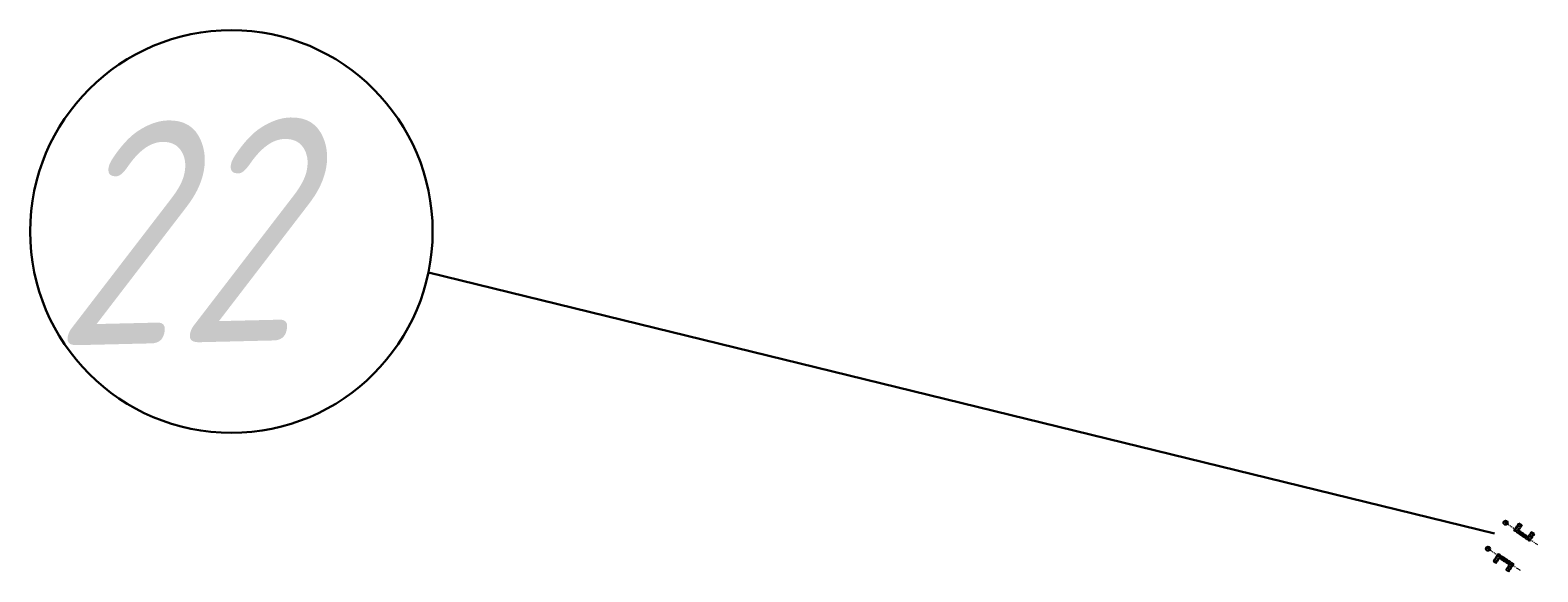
# Model space of a CAD drawing. Header units: metres. Extents: x 1285860 to 1560489, y -721344 to 834863.
# Tile 39 of 256: x 1314590 to 1316624, y 773936 to 774666. Entities that reach past the tile are written whole.
import ezdxf

# ---------------------------------------------------------------- set-up
doc = ezdxf.new("R2010")
doc.units = ezdxf.units.M
doc.header["$LTSCALE"] = 0.2
doc.linetypes.add('DASHDOT2', pattern=[12.7, 6.35, -3.175, 0, -3.175])
doc.linetypes.add('HIDDEN2', pattern=[4.7625, 3.175, -1.5875])
for name, color, linetype in [('!OIS-G-opori-text', 130, 'Continuous'), ('!OIS-G-opori-text-s', 90, 'Continuous'), ('!OIS-K-punktir', 50, 'HIDDEN2')]:
    doc.layers.add(name, color=color, linetype=linetype)
doc.layers.add('!OIS-K-construct', color=125, linetype='Continuous', plot=False)
for name, color, linetype, lineweight in [('!OIS-K-osi', 30, 'DASHDOT2', 18), ('!OIS-K-razm', 10, 'Continuous', 20), ('!OIS-K-s0.25', 10, 'Continuous', 20)]:
    doc.layers.add(name, color=color, linetype=linetype, lineweight=lineweight)
doc.styles.add('GOST-2.304_Type-B_italic', font='txt')
doc.styles.add('Simplex', font='simplex.shx', dxfattribs={"width": 0.85, "oblique": 15})

# ---------------------------------------------------------------- blocks, each defined once
blk = doc.blocks.new('number')
at = {"layer": '!OIS-G-opori-text', "color": 0}
blk.add_circle((0, 0), 2.86, dxfattribs=at)
at = {"layer": '!OIS-G-opori-text', "style": 'Simplex', "oblique": 15, "width": 0.65}
blk.add_attdef('1', (-1.2, -0.8), '', height=1.5, dxfattribs=at)
blk = doc.blocks.new('*U271')
at = {"layer": '!OIS-K-osi'}
for p, q in [((-0.75, 0), (0.75, 0)), ((0, 0.75), (0, -0.75))]:
    blk.add_line(p, q, dxfattribs=at)
at = {"layer": '!OIS-K-punktir'}
blk.add_circle((0, 0), 0.6, dxfattribs=at)
blk = doc.blocks.new('*U272')
at = {"layer": '!OIS-K-razm', "color": 0, "linetype": 'ByBlock', "lineweight": -2, "transparency": 16777216}
for p in [(0, 2.2), (0, 0), (2.95, 2.2), (2.95, 0), (5.9, 2.2), (5.9, 0), (8.85, 2.2), (8.85, 0), (11.8, 2.2), (11.8, 0), (14.75, 2.2), (14.75, 0), (17.7, 2.2), (17.7, 0), (20.65, 2.2), (20.65, 0), (23.6, 2.2), (23.6, 0)]:
    blk.add_blockref('*U271', p, dxfattribs=at)
blk = doc.blocks.new('*U267')
at = {"layer": '!OIS-K-osi'}
for p, q in [((-0.75, 0), (0.75, 0)), ((0, 0.75), (0, -0.75))]:
    blk.add_line(p, q, dxfattribs=at)
at = {"layer": '!OIS-K-punktir'}
blk.add_circle((0, 0), 0.6, dxfattribs=at)
blk = doc.blocks.new('*U268')
at = {"layer": '!OIS-K-razm', "color": 0, "linetype": 'ByBlock', "lineweight": -2, "transparency": 16777216}
for p in [(0, 5.4), (0, 2.7), (0, 0), (2.95, 5.4), (2.95, 2.7), (2.95, 0)]:
    blk.add_blockref('*U267', p, dxfattribs=at)
blk = doc.blocks.new('*U269')
at = {"layer": '!OIS-K-osi'}
for p, q in [((-0.75, 0), (0.75, 0)), ((0, 0.75), (0, -0.75))]:
    blk.add_line(p, q, dxfattribs=at)
at = {"layer": '!OIS-K-punktir'}
blk.add_circle((0, 0), 0.6, dxfattribs=at)
blk = doc.blocks.new('*U270')
at = {"layer": '!OIS-K-razm', "color": 0, "linetype": 'ByBlock', "lineweight": -2, "transparency": 16777216}
for p in [(0, 5.4), (0, 2.7), (0, 0), (2.95, 5.4), (2.95, 2.7), (2.95, 0)]:
    blk.add_blockref('*U269', p, dxfattribs=at)
blk = doc.blocks.new('A$Caabc9ec7')
at = {"layer": '!OIS-K-osi'}
for p, q in [((26.5, 15.7), (0, 15.7)), ((13.2, 17.9), (13.2, 13.5))]:
    blk.add_line(p, q, dxfattribs=at)
at = {"layer": '!OIS-K-punktir'}
blk.add_lwpolyline([(26, 17.6), (0.5, 17.6), (0.5, 5.6), (5.4, 5.6), (5.4, 13.8), (21.2, 13.8), (21.2, 5.6), (26, 5.6)], close=True, dxfattribs=at)
at = {"layer": '!OIS-K-razm', "rotation": 180}
for name, p in [('*U272', (25, 16.8)), ('*U268', (25, 11.9))]:
    blk.add_blockref(name, p, dxfattribs=at)
at = {"layer": '!OIS-K-razm', "xscale": -1, "rotation": 180}
blk.add_blockref('*U270', (1.5, 11.9), dxfattribs=at)
blk = doc.blocks.new('*U276')
at = {"layer": '!OIS-K-osi'}
for p, q in [((-0.75, 0), (0.75, 0)), ((0, 0.75), (0, -0.75))]:
    blk.add_line(p, q, dxfattribs=at)
at = {"layer": '!OIS-K-punktir'}
blk.add_circle((0, 0), 0.6, dxfattribs=at)
blk = doc.blocks.new('*U277')
at = {"layer": '!OIS-K-razm', "color": 0, "linetype": 'ByBlock', "lineweight": -2, "transparency": 16777216}
for p in [(0, 2.2), (0, 0), (2.95, 2.2), (2.95, 0), (5.9, 2.2), (5.9, 0), (8.85, 2.2), (8.85, 0), (11.8, 2.2), (11.8, 0), (14.75, 2.2), (14.75, 0), (17.7, 2.2), (17.7, 0), (20.65, 2.2), (20.65, 0), (23.6, 2.2), (23.6, 0)]:
    blk.add_blockref('*U276', p, dxfattribs=at)
blk = doc.blocks.new('*U273')
at = {"layer": '!OIS-K-osi'}
for p, q in [((-0.75, 0), (0.75, 0)), ((0, 0.75), (0, -0.75))]:
    blk.add_line(p, q, dxfattribs=at)
at = {"layer": '!OIS-K-punktir'}
blk.add_circle((0, 0), 0.6, dxfattribs=at)
blk = doc.blocks.new('*U274')
at = {"layer": '!OIS-K-razm', "color": 0, "linetype": 'ByBlock', "lineweight": -2, "transparency": 16777216}
for p in [(0, 5.4), (0, 2.7), (0, 0), (2.95, 5.4), (2.95, 2.7), (2.95, 0)]:
    blk.add_blockref('*U273', p, dxfattribs=at)
blk = doc.blocks.new('*U278')
at = {"layer": '!OIS-K-osi'}
for p, q in [((-0.75, 0), (0.75, 0)), ((0, 0.75), (0, -0.75))]:
    blk.add_line(p, q, dxfattribs=at)
at = {"layer": '!OIS-K-punktir'}
blk.add_circle((0, 0), 0.6, dxfattribs=at)
blk = doc.blocks.new('*U275')
at = {"layer": '!OIS-K-razm', "color": 0, "linetype": 'ByBlock', "lineweight": -2, "transparency": 16777216}
for p in [(0, 5.4), (0, 2.7), (0, 0), (2.95, 5.4), (2.95, 2.7), (2.95, 0)]:
    blk.add_blockref('*U278', p, dxfattribs=at)
blk = doc.blocks.new('A$Cc91ad1b5')
at = {"layer": '!OIS-K-osi'}
for p, q in [((26.5, 2.1), (0, 2.1)), ((13.2, 0), (13.2, 4.3))]:
    blk.add_line(p, q, dxfattribs=at)
at = {"layer": '!OIS-K-punktir'}
blk.add_lwpolyline([(26, 0.2), (0.5, 0.2), (0.5, 12.2), (5.4, 12.2), (5.4, 4.1), (21.2, 4.1), (21.2, 12.2), (26, 12.2)], close=True, dxfattribs=at)
at = {"layer": '!OIS-K-razm'}
blk.add_blockref('*U275', (1.5, 5.9), dxfattribs=at)
at = {"layer": '!OIS-K-razm', "xscale": -1}
for name, p in [('*U277', (25, 1)), ('*U274', (25, 5.9))]:
    blk.add_blockref(name, p, dxfattribs=at)

msp = doc.modelspace()

# ---------------------------------------------------------------- linework, layer by layer
at = {"layer": '!OIS-K-construct'}
for p in [(1316603.4376, 773986.588), (1316579.8651, 773951.8272)]:
    msp.add_point(p, dxfattribs=at)
at = {"layer": '!OIS-K-osi'}
for p, q in [((1316624.03, 773972.4121), (1316582.8453, 774000.7638)), ((1316600.6539, 773937.9411), (1316559.0763, 773965.7134))]:
    msp.add_line(p, q, dxfattribs=at)
at = {"layer": 'Defpoints', "color": 250, "lineweight": 30}
msp.add_line((1315127.3446, 774339.8099), (1316565.6918, 773987.8991), dxfattribs=at)
msp.add_circle((1314861.5706, 774395.0397), 271.4519, dxfattribs=at)

# ---------------------------------------------------------------- block references
at = {"layer": '!OIS-G-opori-text-s', "rotation": 54.32869987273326}
for p, values in [((1316580.525, 774002.4294), {'1': '22-2'}), ((1316556.7561, 773967.379), {'1': '22-1'})]:
    msp.add_blockref('number', p, dxfattribs=at).add_auto_attribs(values)
at = {"layer": '!OIS-K-s0.25'}
for name, p, rotation in [('A$Cc91ad1b5', (1316591.2195, 773992.2067), 325.4563361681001), ('A$Caabc9ec7', (1316560.2099, 773946.2563), 326.2584770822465)]:
    msp.add_blockref(name, p, dxfattribs=dict(at, rotation=rotation))

# ---------------------------------------------------------------- texts
at = {"layer": 'Defpoints', "color": 3, "lineweight": 30, "style": 'GOST-2.304_Type-B_italic'}
msp.add_text('22', height=300, rotation=1.3706849, dxfattribs=at).set_placement((1314620.4525, 774241.0402))

doc.saveas('drawing.dxf')
